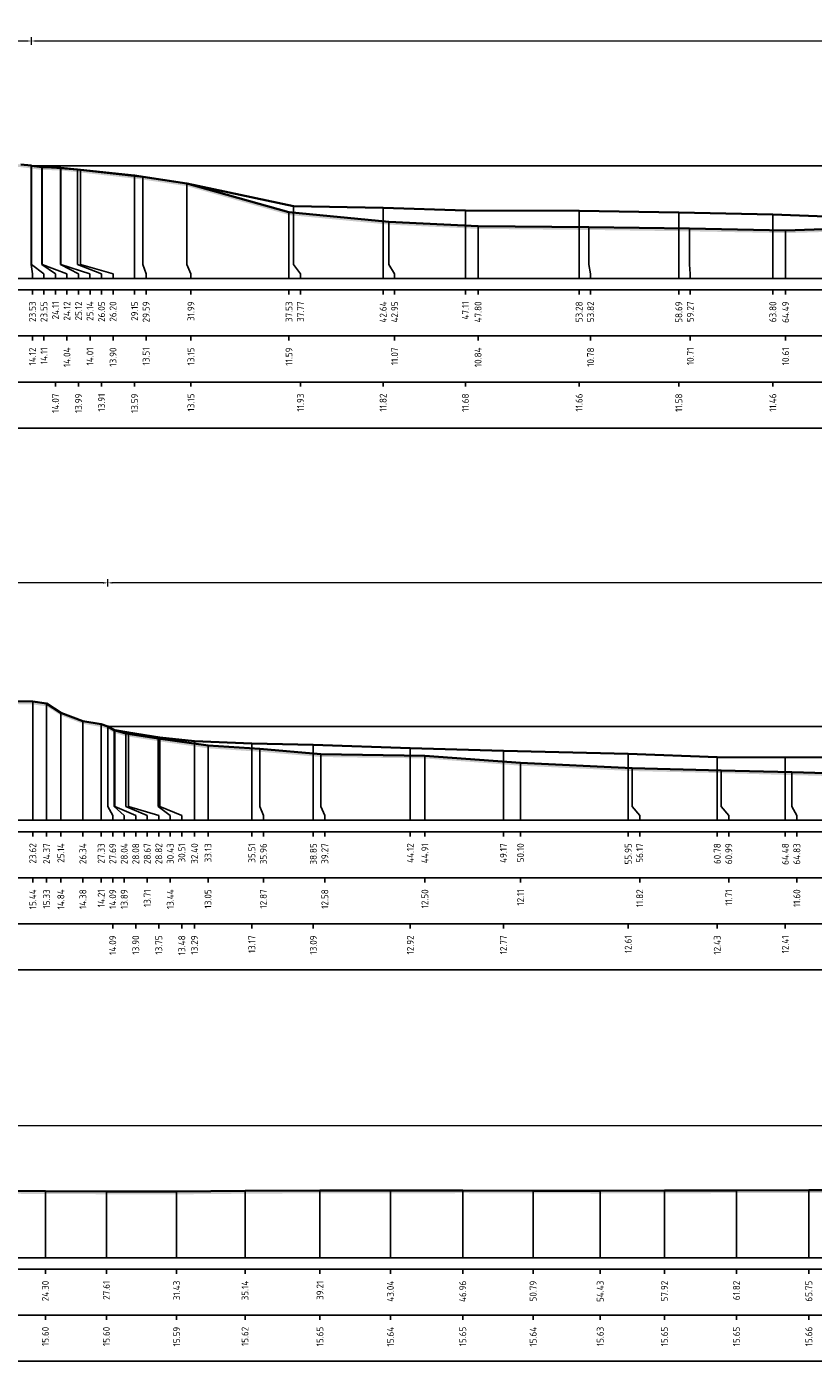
# Model space of a CAD drawing. Header units: metres. Extents: x 197883 to 206898, y 361907 to 364395.
# Tile 247 of 256: x 206534 to 206576, y 364260 to 364333. Entities that reach past the tile are written whole.
import ezdxf
from ezdxf.enums import TextEntityAlignment as Align

# ---------------------------------------------------------------- set-up
doc = ezdxf.new("R2010")
doc.units = ezdxf.units.M
doc.header["$PDMODE"] = 35
doc.header["$PDSIZE"] = 0.075
for name, color, linetype, lineweight in [('X-ME-AL-PROFIEL_BOVENKANT SLIB-GD', 42, 'Continuous', 35), ('X-ME-AL-PROFIEL_HUIDIG MAAIVELD-GD', 252, 'Continuous', 0), ('X-XX-AL-DETAIL1-M', 7, 'Continuous', 18), ('X-XX-AL-DWARSPROFIEL_PROFIELLIJN MAAIVELD-GD', 8, 'Continuous', 35)]:
    doc.layers.add(name, color=color, linetype=linetype, lineweight=lineweight)
doc.layers.add('X-ME-AL-PROFIEL_WATERLIJN-GD', color=150, linetype='Continuous')
doc.layers.add('X-ME-AL-PROFIELRASTER-S', color=7, linetype='Continuous')
doc.styles.add('NLCS-ISO-ANNOTATIVE-T18', font='NLCS-ISO.ttf', dxfattribs={"height": 1.8})
doc.styles.add('NLCS-ISO-M100-T25', font='NLCS-ISO.ttf', dxfattribs={"height": 0.25})
doc.dimstyles.new('NLCS-M100-T25-PIJL_L2_H1', dxfattribs={"dimscale": 0.1, "dimtxt": 2.5, "dimasz": 2.5, "dimexe": 2, "dimexo": 2, "dimgap": 0.7, "dimtad": 1, "dimzin": 0, "dimdsep": 46, "dimtxsty": 'NLCS-ISO-M100-T25', "dimcen": 0, "dimdle": 2, "dimclrd": 256, "dimclre": 256, "dimclrt": 256, "dimadec": 1, "dimazin": 0, "dimtfac": 1, "dimtdec": 3, "dimtofl": 0, "dimtmove": 0, "dimatfit": 3, "dimfxl": 2, "dimfxlon": 1, "dimtfillclr": 256, "dimtolj": 1, "dimtzin": 0, "dimlwd": -1, "dimlwe": -1, "dimarcsym": 0})

# ---------------------------------------------------------------- blocks, each defined once
blk = doc.blocks.new('SAL-PROFIELRASTER_BALK_EIND1-D')
at = {"color": 0, "linetype": 'ByBlock', "lineweight": -2, "flags": 128}
for points in [[(0, 0), (1, 0)], [(0, -2.5), (1, -2.5)], [(0, -12.5), (1, -12.5)]]:
    blk.add_lwpolyline(points, dxfattribs=at)
blk = doc.blocks.new('SAL-PROFIELRASTER_BALK_EIND2-D')
at = {"color": 0, "linetype": 'ByBlock', "lineweight": -2}
blk.add_line((1, -12.5), (0, -12.5), dxfattribs=at)
blk = doc.blocks.new('SAL-PROFIELRASTER_BALK_DATA-D')
at = {"color": 0, "linetype": 'ByBlock', "lineweight": -2}
blk.add_lwpolyline([(0, -3.5), (0, -2.5)], dxfattribs=at)
at = {"color": 0, "linetype": 'ByBlock', "lineweight": -2, "style": 'NLCS-ISO-ANNOTATIVE-T18'}
blk.add_attdef('GETAL', text='', height=1.5, rotation=90, dxfattribs=at).set_placement((0.75, -5), align=Align.RIGHT)
blk = doc.blocks.new('SAL-PROFIELRASTER_AANHAAL-D')
at = {"color": 9, "linetype": 'ByBlock', "lineweight": -2, "flags": 128}
blk.add_lwpolyline([(0, 1), (0, 0)], dxfattribs=at)
blk = doc.blocks.new('SAL-PROFIELRASTER_AANHAAL_STAGGER-D')
at = {"color": 9, "linetype": 'ByBlock', "lineweight": -2, "flags": 128}
for points in [[(0, 0), (0, -0.25)], [(0, -0.25), (1, -0.75)], [(1, -0.75), (1, -1)]]:
    blk.add_lwpolyline(points, dxfattribs=at)
blk = doc.blocks.new('*D164')
at = {"layer": 'Defpoints', "color": 0, "transparency": 16777216}
for p in [(206510.448, 364272.932), (206510.448, 364265.773), (206785.283, 364265.773)]:
    blk.add_point(p, dxfattribs=at)
at = {"layer": 'X-XX-AL-DETAIL1-M', "color": 253, "transparency": 16777216}
for p, q in [((206510.448, 364272.732), (206510.448, 364273.132)), ((206785.033, 364272.932), (206510.698, 364272.932)), ((206785.283, 364272.732), (206785.283, 364273.132))]:
    blk.add_line(p, q, dxfattribs=at)
for points in [[(206510.698, 364272.974), (206510.698, 364272.89), (206510.448, 364272.932)], [(206785.033, 364272.974), (206785.033, 364272.89), (206785.283, 364272.932)]]:
    blk.add_solid(points, dxfattribs=at)
at = {"layer": 'X-XX-AL-DETAIL1-M', "color": 253, "transparency": 16777216, "insert": (206588.2, 364273.127), "char_height": 0.25, "attachment_point": 5, "style": 'NLCS-ISO-M100-T25'}
blk.add_mtext('\\A1;Gras', dxfattribs=at)
blk = doc.blocks.new('*D130')
at = {"layer": 'Defpoints', "color": 0, "transparency": 16777216}
for p in [(206510.448, 364331.809), (206533.995, 364325.033), (206510.448, 364318.925)]:
    blk.add_point(p, dxfattribs=at)
at = {"layer": 'X-XX-AL-DETAIL1-M', "color": 253, "transparency": 16777216}
for p, q in [((206510.448, 364331.609), (206510.448, 364332.009)), ((206533.745, 364331.809), (206510.698, 364331.809)), ((206533.995, 364331.609), (206533.995, 364332.009))]:
    blk.add_line(p, q, dxfattribs=at)
for points in [[(206510.698, 364331.851), (206510.698, 364331.768), (206510.448, 364331.809)], [(206533.745, 364331.851), (206533.745, 364331.768), (206533.995, 364331.809)]]:
    blk.add_solid(points, dxfattribs=at)
at = {"layer": 'X-XX-AL-DETAIL1-M', "color": 253, "transparency": 16777216, "insert": (206522.222, 364332.004), "char_height": 0.25, "attachment_point": 5, "style": 'NLCS-ISO-M100-T25'}
blk.add_mtext('\\A1;Gras', dxfattribs=at)
blk = doc.blocks.new('*D131')
at = {"layer": 'Defpoints', "color": 0, "transparency": 16777216}
for p in [(206533.995, 364331.809), (206533.995, 364325.033), (206663.45, 364325.033)]:
    blk.add_point(p, dxfattribs=at)
at = {"layer": 'X-XX-AL-DETAIL1-M', "color": 253, "transparency": 16777216}
for p, q in [((206533.995, 364331.609), (206533.995, 364332.009)), ((206663.2, 364331.809), (206534.245, 364331.809)), ((206663.45, 364331.609), (206663.45, 364332.009))]:
    blk.add_line(p, q, dxfattribs=at)
for points in [[(206534.245, 364331.851), (206534.245, 364331.768), (206533.995, 364331.809)], [(206663.2, 364331.851), (206663.2, 364331.768), (206663.45, 364331.809)]]:
    blk.add_solid(points, dxfattribs=at)
at = {"layer": 'X-XX-AL-DETAIL1-M', "color": 253, "transparency": 16777216, "insert": (206598.723, 364332.005), "char_height": 0.25, "attachment_point": 5, "style": 'NLCS-ISO-M100-T25'}
blk.add_mtext('\\A1;Waterbodem met slib', dxfattribs=at)
blk = doc.blocks.new('*D133')
at = {"layer": 'Defpoints', "color": 0, "transparency": 16777216}
for p in [(206510.448, 364302.4), (206538.136, 364294.603), (206510.448, 364289.516)]:
    blk.add_point(p, dxfattribs=at)
at = {"layer": 'X-XX-AL-DETAIL1-M', "color": 253, "transparency": 16777216}
for p, q in [((206510.448, 364302.2), (206510.448, 364302.6)), ((206538.136, 364302.2), (206538.136, 364302.6)), ((206537.886, 364302.4), (206510.698, 364302.4))]:
    blk.add_line(p, q, dxfattribs=at)
for points in [[(206510.698, 364302.442), (206510.698, 364302.358), (206510.448, 364302.4)], [(206537.886, 364302.442), (206537.886, 364302.358), (206538.136, 364302.4)]]:
    blk.add_solid(points, dxfattribs=at)
at = {"layer": 'X-XX-AL-DETAIL1-M', "color": 253, "transparency": 16777216, "insert": (206522.222, 364302.595), "char_height": 0.25, "attachment_point": 5, "style": 'NLCS-ISO-M100-T25'}
blk.add_mtext('\\A1;Gras', dxfattribs=at)
blk = doc.blocks.new('*D134')
at = {"layer": 'Defpoints', "color": 0, "transparency": 16777216}
for p in [(206538.136, 364302.4), (206690.861, 364294.609), (206538.136, 364294.603)]:
    blk.add_point(p, dxfattribs=at)
at = {"layer": 'X-XX-AL-DETAIL1-M', "color": 253, "transparency": 16777216}
for p, q in [((206538.136, 364302.2), (206538.136, 364302.6)), ((206690.861, 364302.2), (206690.861, 364302.6)), ((206690.611, 364302.4), (206538.386, 364302.4))]:
    blk.add_line(p, q, dxfattribs=at)
for points in [[(206538.386, 364302.442), (206538.386, 364302.358), (206538.136, 364302.4)], [(206690.611, 364302.442), (206690.611, 364302.358), (206690.861, 364302.4)]]:
    blk.add_solid(points, dxfattribs=at)
at = {"layer": 'X-XX-AL-DETAIL1-M', "color": 253, "transparency": 16777216, "insert": (206614.499, 364302.595), "char_height": 0.25, "attachment_point": 5, "style": 'NLCS-ISO-M100-T25'}
blk.add_mtext('\\A1;Waterbodem met slib', dxfattribs=at)

msp = doc.modelspace()

# ---------------------------------------------------------------- hatches: boundary and pattern name
at = {"layer": 'X-ME-AL-PROFIEL_HUIDIG MAAIVELD-GD'}
h = msp.add_hatch(dxfattribs=at)
h.set_pattern_fill('AGR-MAAIVELD', color=256, scale=0.05, pattern_type=2)
h.set_pattern_definition([(45, (728.89603, 60.61458), (-0.25000007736, 0.25000007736), []), (45, (728.8603, 60.6503), (0, 0.50000015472), [0.3535535, -0.3535535]), (45, (728.8246, 60.686), (0, 0.50000015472), [0.3535535, -0.3535535]), (45, (728.7884, 60.72222), (0, 0.50000015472), [0.3535535, -0.3535535]), (45, (728.75317, 60.75744), (0, 0.50000015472), [0.3535535, -0.3535535]), (45, (728.71746, 60.79315), (0, 0.50000015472), [0.3535535, -0.3535535]), (45, (728.68174, 60.82887), (0, 0.50000015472), [0.3535535, -0.3535535]), (315, (728.89603, 60.61458), (0.25000007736, 0.25000007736), []), (315, (728.93174, 60.6503), (0.50000015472, -1e-16), [0.3535535, -0.3535535]), (315, (728.96746, 60.686), (0.50000015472, -1e-16), [0.3535535, -0.3535535]), (315, (729.00367, 60.72222), (0.50000015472, -1e-16), [0.3535535, -0.3535535]), (315, (729.0389, 60.75744), (0.50000015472, -1e-16), [0.3535535, -0.3535535]), (315, (729.0746, 60.79315), (0.50000015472, -1e-16), [0.3535535, -0.3535535]), (315, (729.1103, 60.82887), (0.50000015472, -1e-16), [0.3535535, -0.3535535])])
h.paths.add_polyline_path([(206682.366, 364326.199), (206682.366, 364326.049), (206681.72, 364325.986), (206680.157, 364325.952), (206678.033, 364325.881), (206675.994, 364325.964), (206673.729, 364325.986), (206671.323, 364326.144), (206668.327, 364325.978), (206667.113, 364325.763), (206665.639, 364325.596), (206664.5, 364325.136), (206663.313, 364324.85), (206662.482, 364324.757), (206661.373, 364324.649), (206660.581, 364324.72), (206659.385, 364324.61), (206656.897, 364324.544), (206654.175, 364324.334), (206650.285, 364324.022), (206645.271, 364323.741), (206639.697, 364323.484), (206634.815, 364322.928), (206627.941, 364322.465), (206622.267, 364322.778), (206619.083, 364323.157), (206614.849, 364323.183), (206610.466, 364323.127), (206604.992, 364322.754), (206598.337, 364322.434), (206592.725, 364321.445), (206588.814, 364321.421), (206584.534, 364321.364), (206577.523, 364321.457), (206574.94, 364321.381), (206569.716, 364321.481), (206564.263, 364321.554), (206558.244, 364321.613), (206553.396, 364321.844), (206547.978, 364322.364), (206542.439, 364323.929), (206540.04, 364324.289), (206536.651, 364324.674), (206535.59, 364324.784), (206534.572, 364324.814), (206533.995, 364324.883), (206533.977, 364324.894), (206533.425, 364324.96), (206532.224, 364325.088), (206530.476, 364325.38), (206528.636, 364325.706), (206526.964, 364325.891), (206525.078, 364326.184), (206523.432, 364326.528), (206521.767, 364326.975), (206520.616, 364327.194), (206517.875, 364327.391), (206515.567, 364327.487), (206513.055, 364327.479), (206510.448, 364327.48), (206510.448, 364327.63), (206513.055, 364327.629), (206515.567, 364327.637), (206517.875, 364327.541), (206520.616, 364327.344), (206521.767, 364327.125), (206523.432, 364326.678), (206525.078, 364326.334), (206526.964, 364326.041), (206528.636, 364325.856), (206530.476, 364325.53), (206532.224, 364325.238), (206533.425, 364325.11), (206533.977, 364325.044), (206533.995, 364325.033), (206534.572, 364324.964), (206535.59, 364324.934), (206536.651, 364324.824), (206540.04, 364324.439), (206542.439, 364324.079), (206547.978, 364322.514), (206553.396, 364321.994), (206558.244, 364321.763), (206564.263, 364321.704), (206569.716, 364321.631), (206574.94, 364321.531), (206577.523, 364321.607), (206584.534, 364321.514), (206588.814, 364321.571), (206592.725, 364321.595), (206598.337, 364322.584), (206604.992, 364322.904), (206610.466, 364323.277), (206614.849, 364323.333), (206619.083, 364323.307), (206622.267, 364322.928), (206627.941, 364322.615), (206634.815, 364323.078), (206639.697, 364323.634), (206645.271, 364323.891), (206650.285, 364324.172), (206654.175, 364324.484), (206656.897, 364324.694), (206659.385, 364324.76), (206660.581, 364324.87), (206661.373, 364324.799), (206662.482, 364324.907), (206663.313, 364325), (206664.5, 364325.286), (206665.639, 364325.746), (206667.113, 364325.913), (206668.327, 364326.128), (206671.323, 364326.294), (206673.729, 364326.136), (206675.994, 364326.114), (206678.033, 364326.031), (206680.157, 364326.102), (206681.72, 364326.136)])
h = msp.add_hatch(dxfattribs=at)
h.set_pattern_fill('AGR-MAAIVELD', color=256, scale=0.05, pattern_type=2)
h.set_pattern_definition([(45, (727.34746, 70.3239), (-0.25000007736, 0.25000007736), []), (45, (727.31174, 70.3596), (0, 0.50000015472), [0.3535535, -0.3535535]), (45, (727.27603, 70.39532), (0, 0.50000015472), [0.3535535, -0.3535535]), (45, (727.2398, 70.43153), (0, 0.50000015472), [0.3535535, -0.3535535]), (45, (727.2046, 70.46675), (0, 0.50000015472), [0.3535535, -0.3535535]), (45, (727.1689, 70.50246), (0, 0.50000015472), [0.3535535, -0.3535535]), (45, (727.13317, 70.53818), (0, 0.50000015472), [0.3535535, -0.3535535]), (315, (727.34746, 70.3239), (0.25000007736, 0.25000007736), []), (315, (727.38317, 70.3596), (0.50000015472, -1e-16), [0.3535535, -0.3535535]), (315, (727.4189, 70.39532), (0.50000015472, -1e-16), [0.3535535, -0.3535535]), (315, (727.4551, 70.43153), (0.50000015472, -1e-16), [0.3535535, -0.3535535]), (315, (727.4903, 70.46675), (0.50000015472, -1e-16), [0.3535535, -0.3535535]), (315, (727.52603, 70.50246), (0.50000015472, -1e-16), [0.3535535, -0.3535535]), (315, (727.56174, 70.53818), (0.50000015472, -1e-16), [0.3535535, -0.3535535])])
h.paths.add_polyline_path([(206716.365, 364297.821), (206714.645, 364297.465), (206712.909, 364297.003), (206711.049, 364296.601), (206709.266, 364296.431), (206707.332, 364296.439), (206704.981, 364296.283), (206703.02, 364295.887), (206700.804, 364295.826), (206698.617, 364295.718), (206696.66, 364295.382), (206694.338, 364295.366), (206693.37, 364295.066), (206691.79, 364294.788), (206690.973, 364294.698), (206690.861, 364294.609), (206690.855, 364294.49), (206690.484, 364294.47), (206689.522, 364294.417), (206685.869, 364294.278), (206682.985, 364294.154), (206680.664, 364294.147), (206677.401, 364294.1), (206672.054, 364293.873), (206666.959, 364293.704), (206665.498, 364293.575), (206663.861, 364293.613), (206660.062, 364292.484), (206655.448, 364292.321), (206652.392, 364292.489), (206646.324, 364292.589), (206643.8, 364292.563), (206641.041, 364292.471), (206635.491, 364292.636), (206629.399, 364293.064), (206625.385, 364292.868), (206617.75, 364292.187), (206611.047, 364291.966), (206606.383, 364291.947), (206602.659, 364292.059), (206597.454, 364292.047), (206592.9, 364291.945), (206588.29, 364291.936), (206580.921, 364291.969), (206575.281, 364292.117), (206571.441, 364292.223), (206566.618, 364292.337), (206560.548, 364292.626), (206555.357, 364293.02), (206549.713, 364293.098), (206546.404, 364293.383), (206543.581, 364293.567), (206540.879, 364293.957), (206539.114, 364294.23), (206538.483, 364294.409), (206538.136, 364294.603), (206537.783, 364294.726), (206536.788, 364294.899), (206535.593, 364295.352), (206534.815, 364295.845), (206534.068, 364295.954), (206532.142, 364295.983), (206529.878, 364295.969), (206527.688, 364295.99), (206525.421, 364296.01), (206522.945, 364296.052), (206520.901, 364296.03), (206518.493, 364296.09), (206516.315, 364296.134), (206514.351, 364296.163), (206512.176, 364296.205), (206510.448, 364296.232), (206510.448, 364296.082), (206512.176, 364296.055), (206514.351, 364296.013), (206516.315, 364295.984), (206518.493, 364295.94), (206520.901, 364295.88), (206522.945, 364295.902), (206525.421, 364295.86), (206527.688, 364295.84), (206529.878, 364295.819), (206532.142, 364295.833), (206534.068, 364295.804), (206534.815, 364295.695), (206535.593, 364295.202), (206536.788, 364294.749), (206537.783, 364294.576), (206538.136, 364294.453), (206538.483, 364294.259), (206539.114, 364294.08), (206540.879, 364293.807), (206543.581, 364293.417), (206546.404, 364293.233), (206549.713, 364292.948), (206555.357, 364292.87), (206560.548, 364292.476), (206566.618, 364292.187), (206571.441, 364292.073), (206575.281, 364291.967), (206580.921, 364291.819), (206588.29, 364291.786), (206592.9, 364291.795), (206597.454, 364291.897), (206602.659, 364291.909), (206606.383, 364291.797), (206611.047, 364291.816), (206617.75, 364292.037), (206625.385, 364292.718), (206629.399, 364292.914), (206635.491, 364292.486), (206641.041, 364292.321), (206643.8, 364292.413), (206646.324, 364292.439), (206652.392, 364292.339), (206655.448, 364292.171), (206660.062, 364292.334), (206663.861, 364293.463), (206665.498, 364293.425), (206666.959, 364293.554), (206672.054, 364293.723), (206677.401, 364293.95), (206680.664, 364293.997), (206682.985, 364294.004), (206685.869, 364294.128), (206689.522, 364294.267), (206690.484, 364294.32), (206690.855, 364294.34), (206690.861, 364294.459), (206690.973, 364294.548), (206691.79, 364294.638), (206693.37, 364294.916), (206694.338, 364295.216), (206696.66, 364295.232), (206698.617, 364295.568), (206700.804, 364295.676), (206703.02, 364295.737), (206704.981, 364296.133), (206707.332, 364296.289), (206709.266, 364296.281), (206711.049, 364296.451), (206712.909, 364296.853), (206714.645, 364297.315), (206716.365, 364297.671)])
h = msp.add_hatch(dxfattribs=at)
h.set_pattern_fill('AGR-MAAIVELD', color=256, scale=0.05, pattern_type=2)
h.set_pattern_definition([(45, (722.6416, 88.7381), (-0.25000007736, 0.25000007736), []), (45, (722.6059, 88.7738), (0, 0.50000015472), [0.3535535, -0.3535535]), (45, (722.57017, 88.8095), (0, 0.50000015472), [0.3535535, -0.3535535]), (45, (722.53396, 88.84573), (0, 0.50000015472), [0.3535535, -0.3535535]), (45, (722.49874, 88.88094), (0, 0.50000015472), [0.3535535, -0.3535535]), (45, (722.46303, 88.91666), (0, 0.50000015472), [0.3535535, -0.3535535]), (45, (722.4273, 88.95237), (0, 0.50000015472), [0.3535535, -0.3535535]), (315, (722.6416, 88.7381), (0.25000007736, 0.25000007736), []), (315, (722.6773, 88.7738), (0.50000015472, -1e-16), [0.3535535, -0.3535535]), (315, (722.71303, 88.8095), (0.50000015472, -1e-16), [0.3535535, -0.3535535]), (315, (722.74924, 88.84573), (0.50000015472, -1e-16), [0.3535535, -0.3535535]), (315, (722.78446, 88.88094), (0.50000015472, -1e-16), [0.3535535, -0.3535535]), (315, (722.82017, 88.91666), (0.50000015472, -1e-16), [0.3535535, -0.3535535]), (315, (722.8559, 88.95237), (0.50000015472, -1e-16), [0.3535535, -0.3535535])])
h.paths.add_polyline_path([(206785.283, 364268.278), (206785.283, 364268.128), (206783.344, 364268.105), (206781.489, 364268.32), (206779.615, 364268.658), (206777.227, 364268.776), (206774.153, 364268.958), (206770.82, 364269.111), (206767.738, 364269.136), (206764.555, 364269.116), (206761.372, 364269.09), (206758.269, 364269.101), (206754.793, 364269.095), (206751.035, 364269.07), (206747.449, 364269.075), (206743.954, 364269.035), (206740.743, 364269.038), (206737.489, 364268.974), (206734.364, 364269.008), (206730.643, 364268.996), (206727.544, 364268.99), (206724.123, 364269.026), (206720.407, 364269.029), (206717.08, 364269.044), (206713.897, 364269.036), (206710.328, 364269.062), (206706.7, 364269.084), (206702.753, 364269.102), (206698.862, 364269.151), (206695.218, 364269.175), (206691.487, 364269.154), (206687.914, 364269.196), (206683.989, 364269.172), (206680.037, 364269.219), (206676.596, 364269.225), (206673.441, 364269.199), (206669.448, 364269.241), (206665.488, 364269.218), (206661.731, 364269.223), (206658.615, 364269.26), (206655.081, 364269.241), (206651.79, 364269.259), (206648.542, 364269.248), (206644.807, 364269.264), (206640.572, 364269.251), (206637.388, 364269.264), (206633.716, 364269.249), (206630.054, 364269.233), (206626.15, 364269.272), (206622.262, 364269.246), (206618.33, 364269.258), (206614.615, 364269.263), (206610.78, 364269.272), (206607.265, 364269.253), (206603.726, 364269.223), (206599.973, 364269.229), (206596.019, 364269.241), (206591.968, 364269.265), (206588.094, 364269.275), (206584.314, 364269.255), (206580.233, 364269.282), (206576.202, 364269.287), (206572.272, 364269.277), (206568.363, 364269.27), (206564.877, 364269.256), (206561.234, 364269.259), (206557.412, 364269.276), (206553.485, 364269.262), (206549.661, 364269.268), (206545.591, 364269.245), (206541.877, 364269.212), (206538.063, 364269.219), (206534.752, 364269.226), (206531.619, 364269.255), (206527.679, 364269.35), (206524.36, 364269.377), (206520.373, 364269.492), (206516.769, 364269.213), (206512.998, 364268.859), (206510.448, 364268.71), (206510.448, 364268.86), (206512.998, 364269.009), (206516.769, 364269.363), (206520.373, 364269.642), (206524.36, 364269.527), (206527.679, 364269.5), (206531.619, 364269.405), (206534.752, 364269.376), (206538.063, 364269.369), (206541.877, 364269.362), (206545.591, 364269.395), (206549.661, 364269.418), (206553.485, 364269.412), (206557.412, 364269.426), (206561.234, 364269.409), (206564.877, 364269.406), (206568.363, 364269.42), (206572.272, 364269.427), (206576.202, 364269.437), (206580.233, 364269.432), (206584.314, 364269.405), (206588.094, 364269.425), (206591.968, 364269.415), (206596.019, 364269.391), (206599.973, 364269.379), (206603.726, 364269.373), (206607.265, 364269.403), (206610.78, 364269.422), (206614.615, 364269.413), (206618.33, 364269.408), (206622.262, 364269.396), (206626.15, 364269.422), (206630.054, 364269.383), (206633.716, 364269.399), (206637.388, 364269.414), (206640.572, 364269.401), (206644.807, 364269.414), (206648.542, 364269.398), (206651.79, 364269.409), (206655.081, 364269.391), (206658.615, 364269.41), (206661.731, 364269.373), (206665.488, 364269.368), (206669.448, 364269.391), (206673.441, 364269.349), (206676.596, 364269.375), (206680.037, 364269.369), (206683.989, 364269.322), (206687.914, 364269.346), (206691.487, 364269.304), (206695.218, 364269.325), (206698.862, 364269.301), (206702.753, 364269.252), (206706.7, 364269.234), (206710.328, 364269.212), (206713.897, 364269.186), (206717.08, 364269.194), (206720.407, 364269.179), (206724.123, 364269.176), (206727.544, 364269.14), (206730.643, 364269.146), (206734.364, 364269.158), (206737.489, 364269.124), (206740.743, 364269.188), (206743.954, 364269.185), (206747.449, 364269.225), (206751.035, 364269.22), (206754.793, 364269.245), (206758.269, 364269.251), (206761.372, 364269.24), (206764.555, 364269.266), (206767.738, 364269.286), (206770.82, 364269.261), (206774.153, 364269.108), (206777.227, 364268.926), (206779.615, 364268.808), (206781.489, 364268.47), (206783.344, 364268.255)])

# ---------------------------------------------------------------- linework, layer by layer
at = {"layer": 'X-ME-AL-PROFIEL_BOVENKANT SLIB-GD'}
for points in [[(206533.995, 364325.033), (206534.558, 364324.991), (206535.568, 364324.914), (206536.496, 364324.831), (206539.596, 364324.518), (206542.439, 364324.079), (206548.219, 364322.85), (206553.089, 364322.747), (206557.555, 364322.605), (206563.729, 364322.589), (206569.142, 364322.5), (206574.247, 364322.387), (206577.15, 364322.28), (206584.138, 364322.296), (206588.613, 364322.306), (206592.543, 364322.374), (206597.817, 364322.599), (206604.15, 364323.112), (206609.816, 364323.357), (206621.89, 364323.377), (206627.364, 364323.385), (206634.123, 364323.471), (206639.024, 364323.712), (206639.697, 364323.634)], [(206538.136, 364294.603), (206538.524, 364294.412), (206539.272, 364294.269), (206540.961, 364294), (206542.846, 364293.803), (206545.961, 364293.686), (206549.299, 364293.605), (206554.565, 364293.432), (206559.621, 364293.286), (206566.394, 364293.121), (206571.229, 364292.943), (206574.924, 364292.922), (206580.134, 364292.934)]]:
    msp.add_lwpolyline(points, dxfattribs=at)
at = {"layer": 'X-ME-AL-PROFIEL_WATERLIJN-GD'}
for points in [[(206533.995, 364325.033), (206663.45, 364325.033)], [(206538.136, 364294.603), (206690.861, 364294.609)]]:
    msp.add_lwpolyline(points, dxfattribs=at)
at = {"layer": 'X-XX-AL-DWARSPROFIEL_PROFIELLIJN MAAIVELD-GD'}
for points in [[(206533.425, 364325.11), (206533.977, 364325.044), (206533.995, 364325.033), (206534.572, 364324.964), (206535.59, 364324.934), (206536.651, 364324.824), (206540.04, 364324.439), (206542.439, 364324.079), (206547.978, 364322.514), (206553.396, 364321.994), (206558.244, 364321.763), (206564.263, 364321.704), (206569.716, 364321.631), (206574.94, 364321.531), (206577.523, 364321.607)], [(206532.142, 364295.983), (206534.068, 364295.954), (206534.815, 364295.845), (206535.593, 364295.352), (206536.788, 364294.899), (206537.783, 364294.726), (206538.136, 364294.603), (206538.483, 364294.409), (206539.114, 364294.23), (206540.879, 364293.957), (206543.581, 364293.567), (206546.404, 364293.383), (206549.713, 364293.098), (206555.357, 364293.02), (206560.548, 364292.626), (206566.618, 364292.337), (206571.441, 364292.223), (206575.281, 364292.117), (206580.921, 364291.969)], [(206510.448, 364268.86), (206512.998, 364269.009), (206516.769, 364269.363), (206520.373, 364269.642), (206524.36, 364269.527), (206527.679, 364269.5), (206531.619, 364269.405), (206534.752, 364269.376), (206538.063, 364269.369), (206541.877, 364269.362), (206545.591, 364269.395), (206549.661, 364269.418), (206553.485, 364269.412), (206557.412, 364269.426), (206561.234, 364269.409), (206564.877, 364269.406), (206568.363, 364269.42), (206572.272, 364269.427), (206576.202, 364269.437), (206580.233, 364269.432)]]:
    msp.add_lwpolyline(points, dxfattribs=at)

# ---------------------------------------------------------------- block references
at = {"layer": 'X-ME-AL-PROFIELRASTER-S'}
for p, yscale in [((206533.977, 364319.925), 5.119), ((206533.977, 364319.925), 5.119), ((206533.995, 364319.925), 5.108000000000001), ((206533.995, 364319.925), 5.108000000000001), ((206534.558, 364319.925), 5.066000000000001), ((206534.572, 364319.925), 5.039), ((206535.568, 364319.925), 4.989000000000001), ((206535.59, 364319.925), 5.009), ((206536.496, 364319.925), 4.906000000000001), ((206536.651, 364319.925), 4.898999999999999), ((206539.596, 364318.925), 5.593), ((206540.04, 364319.925), 4.513999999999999), ((206542.439, 364319.925), 4.154), ((206547.978, 364318.925), 3.589), ((206548.219, 364319.925), 2.925000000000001), ((206553.089, 364318.925), 3.821999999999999), ((206557.555, 364318.925), 3.68), ((206563.729, 364318.925), 3.664), ((206569.142, 364318.925), 3.574999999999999), ((206574.247, 364318.925), 3.462), ((206553.396, 364319.925), 2.069000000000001), ((206558.244, 364318.925), 2.837999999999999), ((206564.263, 364319.925), 1.779), ((206569.716, 364319.925), 1.706), ((206574.94, 364318.925), 2.606), ((206534.068, 364289.516), 6.438000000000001), ((206534.815, 364289.516), 6.329000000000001), ((206535.593, 364289.516), 5.836), ((206536.788, 364289.516), 5.382999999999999), ((206537.783, 364289.516), 5.210000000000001), ((206538.136, 364290.516), 4.087), ((206538.136, 364290.516), 4.087), ((206538.136, 364290.516), 4.087), ((206538.136, 364290.516), 4.087), ((206538.483, 364290.516), 3.893000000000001), ((206538.524, 364290.516), 3.896000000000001), ((206539.114, 364290.516), 3.714), ((206539.272, 364290.516), 3.753), ((206540.879, 364290.516), 3.441000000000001), ((206540.961, 364290.516), 3.484), ((206542.846, 364289.516), 4.287000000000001), ((206543.581, 364289.516), 4.051), ((206545.961, 364289.516), 4.17), ((206546.404, 364290.516), 2.867000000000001), ((206549.299, 364289.516), 4.089), ((206554.565, 364289.516), 3.916), ((206559.621, 364289.516), 3.77), ((206549.713, 364290.516), 2.582000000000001), ((206555.357, 364289.516), 3.504), ((206560.548, 364289.516), 3.109999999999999), ((206566.394, 364289.516), 3.605), ((206571.229, 364289.516), 3.427), ((206574.924, 364289.516), 3.406000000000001), ((206566.618, 364290.516), 1.821), ((206571.441, 364290.516), 1.707000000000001), ((206575.281, 364290.516), 1.601000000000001), ((206534.752, 364265.773), 3.603), ((206538.063, 364265.773), 3.596), ((206541.877, 364265.773), 3.589), ((206545.591, 364265.773), 3.622), ((206549.661, 364265.773), 3.645), ((206553.485, 364265.773), 3.638999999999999), ((206557.412, 364265.773), 3.653), ((206561.234, 364265.773), 3.635999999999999), ((206564.877, 364265.773), 3.632999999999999), ((206568.363, 364265.773), 3.647), ((206572.272, 364265.773), 3.654), ((206576.202, 364265.773), 3.664)]:
    msp.add_blockref('SAL-PROFIELRASTER_AANHAAL-D', p, dxfattribs=dict(at, yscale=yscale))
for p, xscale, zscale in [((206533.977, 364319.925), 0.07210742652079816, 0.07210742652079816), ((206533.977, 364319.925), 0.07210742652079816, 0.07210742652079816), ((206533.995, 364319.925), 0.6794241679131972, 0.6794241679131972), ((206533.995, 364319.925), 0.6794241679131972, 0.6794241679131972), ((206534.558, 364319.925), 0.741963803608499, 0.741963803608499), ((206534.572, 364319.925), 1.352328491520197, 1.352328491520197), ((206535.568, 364319.925), 0.9814758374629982, 0.9814758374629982), ((206535.59, 364319.925), 1.584120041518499, 1.584120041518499), ((206536.496, 364319.925), 1.303978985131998, 1.303978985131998), ((206536.651, 364319.925), 1.7730787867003, 1.7730787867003), ((206540.04, 364319.925), 0.1810305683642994, 0.1810305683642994), ((206542.439, 364319.925), 0.2172060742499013, 0.2172060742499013), ((206548.219, 364319.925), 0.3839078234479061, 0.3839078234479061), ((206553.396, 364319.925), 0.317915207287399, 0.317915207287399), ((206564.263, 364319.925), 0.09049533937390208, 0.09049533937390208), ((206569.716, 364319.925), 0.05059455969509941, 0.05059455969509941), ((206538.136, 364290.516), 0.2714022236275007, 0.2714022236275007), ((206538.136, 364290.516), 0.2714022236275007, 0.2714022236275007), ((206538.136, 364290.516), 0.2714022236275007, 0.2714022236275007), ((206538.136, 364290.516), 0.2714022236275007, 0.2714022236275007), ((206538.483, 364290.516), 0.5495557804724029, 0.5495557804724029), ((206538.524, 364290.516), 1.133309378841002, 1.133309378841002), ((206539.114, 364290.516), 1.169167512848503, 1.169167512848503), ((206539.272, 364290.516), 1.635787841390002, 1.635787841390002), ((206540.879, 364290.516), 0.6536007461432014, 0.6536007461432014), ((206540.961, 364290.516), 1.196967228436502, 1.196967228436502), ((206546.404, 364290.516), 0.1823856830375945, 0.1823856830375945), ((206549.713, 364290.516), 0.2113330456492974, 0.2113330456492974), ((206566.618, 364290.516), 0.4013405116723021, 0.4013405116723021), ((206571.441, 364290.516), 0.4126362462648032, 0.4126362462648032), ((206575.281, 364290.516), 0.2680269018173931, 0.2680269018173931)]:
    msp.add_blockref('SAL-PROFIELRASTER_AANHAAL_STAGGER-D', p, dxfattribs=dict(at, xscale=xscale, zscale=zscale))
at = {"layer": 'X-ME-AL-PROFIELRASTER-S', "yscale": 0.25}
for name, p, xscale, zscale in [('SAL-PROFIELRASTER_BALK_EIND1-D', (206510.448, 364318.925), 172.5433699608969, 172.5433699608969), ('SAL-PROFIELRASTER_BALK_EIND2-D', (206510.448, 364316.425), 172.5433699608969, 172.5433699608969), ('SAL-PROFIELRASTER_BALK_EIND2-D', (206510.448, 364313.925), 172.5433699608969, 172.5433699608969), ('SAL-PROFIELRASTER_BALK_EIND1-D', (206510.448, 364289.516), 206.5425505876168, 206.5425505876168), ('SAL-PROFIELRASTER_BALK_EIND2-D', (206510.448, 364287.016), 206.5425505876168, 206.5425505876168), ('SAL-PROFIELRASTER_BALK_EIND2-D', (206510.448, 364284.516), 206.5425505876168, 206.5425505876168), ('SAL-PROFIELRASTER_BALK_EIND1-D', (206510.448, 364265.773), 275.4599491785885, 275.4599491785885), ('SAL-PROFIELRASTER_BALK_EIND2-D', (206510.448, 364263.273), 275.4599491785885, 275.4599491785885)]:
    msp.add_blockref(name, p, dxfattribs=dict(at, xscale=xscale, zscale=zscale))
at = {"layer": 'X-ME-AL-PROFIELRASTER-S', "xscale": 0.25, "yscale": 0.25, "zscale": 0.25}
for p, values in [((206534.05, 364318.925), {'GETAL': '23.53'}), ((206534.05, 364318.925), {'GETAL': '23.53'}), ((206534.675, 364318.925), {'GETAL': '23.55'}), ((206534.675, 364318.925), {'GETAL': '23.55'}), ((206535.3, 364318.925), {'GETAL': '24.11'}), ((206535.925, 364318.925), {'GETAL': '24.12'}), ((206536.55, 364318.925), {'GETAL': '25.12'}), ((206537.175, 364318.925), {'GETAL': '25.14'}), ((206537.8, 364318.925), {'GETAL': '26.05'}), ((206538.425, 364318.925), {'GETAL': '26.20'}), ((206539.596, 364318.925), {'GETAL': '29.15'}), ((206540.221, 364318.925), {'GETAL': '29.59'}), ((206542.656, 364318.925), {'GETAL': '31.99'}), ((206547.978, 364318.925), {'GETAL': '37.53'}), ((206548.603, 364318.925), {'GETAL': '37.77'}), ((206553.089, 364318.925), {'GETAL': '42.64'}), ((206553.714, 364318.925), {'GETAL': '42.95'}), ((206557.555, 364318.925), {'GETAL': '47.11'}), ((206558.244, 364318.925), {'GETAL': '47.80'}), ((206563.729, 364318.925), {'GETAL': '53.28'}), ((206564.354, 364318.925), {'GETAL': '53.82'}), ((206569.142, 364318.925), {'GETAL': '58.69'}), ((206569.767, 364318.925), {'GETAL': '59.27'}), ((206574.247, 364318.925), {'GETAL': '63.80'}), ((206574.94, 364318.925), {'GETAL': '64.49'}), ((206534.05, 364316.425), {'GETAL': '14.12'}), ((206534.675, 364316.425), {'GETAL': '14.11'}), ((206535.925, 364316.425), {'GETAL': '14.04'}), ((206537.175, 364316.425), {'GETAL': '14.01'}), ((206538.425, 364316.425), {'GETAL': '13.90'}), ((206540.221, 364316.425), {'GETAL': '13.51'}), ((206542.656, 364316.425), {'GETAL': '13.15'}), ((206547.978, 364316.425), {'GETAL': '11.59'}), ((206553.714, 364316.425), {'GETAL': '11.07'}), ((206558.244, 364316.425), {'GETAL': '10.84'}), ((206564.354, 364316.425), {'GETAL': '10.78'}), ((206569.767, 364316.425), {'GETAL': '10.71'}), ((206574.94, 364316.425), {'GETAL': '10.61'}), ((206535.3, 364313.925), {'GETAL': '14.07'}), ((206536.55, 364313.925), {'GETAL': '13.99'}), ((206537.8, 364313.925), {'GETAL': '13.91'}), ((206539.596, 364313.925), {'GETAL': '13.59'}), ((206542.656, 364313.925), {'GETAL': '13.15'}), ((206548.603, 364313.925), {'GETAL': '11.93'}), ((206553.089, 364313.925), {'GETAL': '11.82'}), ((206557.555, 364313.925), {'GETAL': '11.68'}), ((206563.729, 364313.925), {'GETAL': '11.66'}), ((206569.142, 364313.925), {'GETAL': '11.58'}), ((206574.247, 364313.925), {'GETAL': '11.46'}), ((206534.068, 364289.516), {'GETAL': '23.62'}), ((206534.815, 364289.516), {'GETAL': '24.37'}), ((206535.593, 364289.516), {'GETAL': '25.14'}), ((206536.788, 364289.516), {'GETAL': '26.34'}), ((206537.783, 364289.516), {'GETAL': '27.33'}), ((206538.408, 364289.516), {'GETAL': '27.69'}), ((206538.408, 364289.516), {'GETAL': '27.69'}), ((206538.408, 364289.516), {'GETAL': '27.69'}), ((206538.408, 364289.516), {'GETAL': '27.69'}), ((206539.033, 364289.516), {'GETAL': '28.04'}), ((206539.658, 364289.516), {'GETAL': '28.08'}), ((206540.283, 364289.516), {'GETAL': '28.67'}), ((206540.908, 364289.516), {'GETAL': '28.82'}), ((206541.533, 364289.516), {'GETAL': '30.43'}), ((206542.158, 364289.516), {'GETAL': '30.51'}), ((206542.846, 364289.516), {'GETAL': '32.40'}), ((206543.581, 364289.516), {'GETAL': '33.13'}), ((206545.961, 364289.516), {'GETAL': '35.51'}), ((206546.586, 364289.516), {'GETAL': '35.96'}), ((206549.299, 364289.516), {'GETAL': '38.85'}), ((206549.924, 364289.516), {'GETAL': '39.27'}), ((206554.565, 364289.516), {'GETAL': '44.12'}), ((206555.357, 364289.516), {'GETAL': '44.91'}), ((206559.621, 364289.516), {'GETAL': '49.17'}), ((206560.548, 364289.516), {'GETAL': '50.10'}), ((206566.394, 364289.516), {'GETAL': '55.95'}), ((206567.019, 364289.516), {'GETAL': '56.17'}), ((206571.229, 364289.516), {'GETAL': '60.78'}), ((206571.854, 364289.516), {'GETAL': '60.99'}), ((206574.924, 364289.516), {'GETAL': '64.48'}), ((206575.549, 364289.516), {'GETAL': '64.83'}), ((206534.068, 364287.016), {'GETAL': '15.44'}), ((206534.815, 364287.016), {'GETAL': '15.33'}), ((206535.593, 364287.016), {'GETAL': '14.84'}), ((206536.788, 364287.016), {'GETAL': '14.38'}), ((206537.783, 364287.016), {'GETAL': '14.21'}), ((206538.408, 364287.016), {'GETAL': '14.09'}), ((206539.033, 364287.016), {'GETAL': '13.89'}), ((206540.283, 364287.016), {'GETAL': '13.71'}), ((206541.533, 364287.016), {'GETAL': '13.44'}), ((206543.581, 364287.016), {'GETAL': '13.05'}), ((206546.586, 364287.016), {'GETAL': '12.87'}), ((206549.924, 364287.016), {'GETAL': '12.58'}), ((206555.357, 364287.016), {'GETAL': '12.50'}), ((206560.548, 364287.016), {'GETAL': '12.11'}), ((206567.019, 364287.016), {'GETAL': '11.82'}), ((206571.854, 364287.016), {'GETAL': '11.71'}), ((206575.549, 364287.016), {'GETAL': '11.60'}), ((206538.408, 364284.516), {'GETAL': '14.09'}), ((206539.658, 364284.516), {'GETAL': '13.90'}), ((206540.908, 364284.516), {'GETAL': '13.75'}), ((206542.158, 364284.516), {'GETAL': '13.48'}), ((206542.846, 364284.516), {'GETAL': '13.29'}), ((206545.961, 364284.516), {'GETAL': '13.17'}), ((206549.299, 364284.516), {'GETAL': '13.09'}), ((206554.565, 364284.516), {'GETAL': '12.92'}), ((206559.621, 364284.516), {'GETAL': '12.77'}), ((206566.394, 364284.516), {'GETAL': '12.61'}), ((206571.229, 364284.516), {'GETAL': '12.43'}), ((206574.924, 364284.516), {'GETAL': '12.41'}), ((206534.752, 364265.773), {'GETAL': '24.30'}), ((206538.063, 364265.773), {'GETAL': '27.61'}), ((206541.877, 364265.773), {'GETAL': '31.43'}), ((206545.591, 364265.773), {'GETAL': '35.14'}), ((206549.661, 364265.773), {'GETAL': '39.21'}), ((206553.485, 364265.773), {'GETAL': '43.04'}), ((206557.412, 364265.773), {'GETAL': '46.96'}), ((206561.234, 364265.773), {'GETAL': '50.79'}), ((206564.877, 364265.773), {'GETAL': '54.43'}), ((206568.363, 364265.773), {'GETAL': '57.92'}), ((206572.272, 364265.773), {'GETAL': '61.82'}), ((206576.202, 364265.773), {'GETAL': '65.75'}), ((206534.752, 364263.273), {'GETAL': '15.60'}), ((206538.063, 364263.273), {'GETAL': '15.60'}), ((206541.877, 364263.273), {'GETAL': '15.59'}), ((206545.591, 364263.273), {'GETAL': '15.62'}), ((206549.661, 364263.273), {'GETAL': '15.65'}), ((206553.485, 364263.273), {'GETAL': '15.64'}), ((206557.412, 364263.273), {'GETAL': '15.65'}), ((206561.234, 364263.273), {'GETAL': '15.64'}), ((206564.877, 364263.273), {'GETAL': '15.63'}), ((206568.363, 364263.273), {'GETAL': '15.65'}), ((206572.272, 364263.273), {'GETAL': '15.65'}), ((206576.202, 364263.273), {'GETAL': '15.66'})]:
    msp.add_blockref('SAL-PROFIELRASTER_BALK_DATA-D', p, dxfattribs=at).add_auto_attribs(values)

# ---------------------------------------------------------------- dimensions: what is measured, and where the dimension line sits
at = {"layer": 'X-XX-AL-DETAIL1-M', "color": 253}
for base, p1, p2, text, picture, middle in [((206533.995, 364331.809), (206663.45, 364325.033), (206533.995, 364325.033), 'Waterbodem met slib', '*D131', (206598.723, 364331.809)), ((206510.448, 364331.809), (206533.995, 364325.033), (206510.448, 364318.925), 'Gras', '*D130', (206522.222, 364331.809)), ((206510.448, 364302.4), (206538.136, 364294.603), (206510.448, 364289.516), 'Gras', '*D133', (206522.222, 364302.4)), ((206538.136, 364302.4), (206690.861, 364294.609), (206538.136, 364294.603), 'Waterbodem met slib', '*D134', (206614.499, 364302.4)), ((206510.448, 364272.932), (206785.283, 364265.773), (206510.448, 364265.773), 'Gras', '*D164', (206588.2, 364272.932))]:
    dim = msp.add_linear_dim(base=base, p1=p1, p2=p2, text=text, dimstyle='NLCS-M100-T25-PIJL_L2_H1', override={"dimclrd": 253, "dimclre": 253, "dimclrt": 253}, dxfattribs=at)
    dim.commit()
    dim.dimension.update_dxf_attribs({"geometry": picture, "text_midpoint": middle, "dimtype": 160})

doc.saveas('drawing.dxf')
